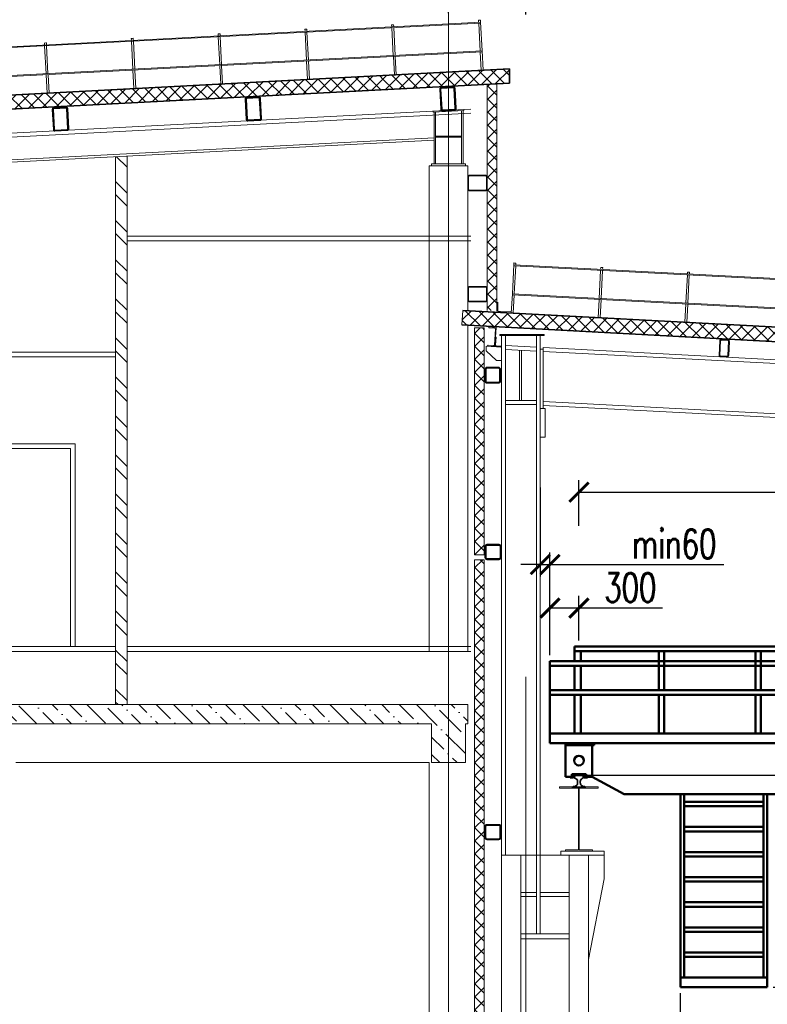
# Model space of a CAD drawing. Header units: millimetres. Extents: x 452087 to 582075, y 10891 to 81641.
# Tile 158 of 256: x 477931 to 485671, y 62533 to 72727. Entities that reach past the tile are written whole.
import ezdxf

# ---------------------------------------------------------------- set-up
doc = ezdxf.new("R2010")
doc.units = ezdxf.units.MM
doc.linetypes.add('ACAD_ISO04W100', pattern=[30, 24, -3, 0, -3])
doc.layers.get('Defpoints').update_dxf_attribs({"color": 8})
for name, color, linetype, lineweight in [('АО_оси', 255, 'ACAD_ISO04W100', 25), ('ГТО-1_Бергштрих', 7, 'Continuous', 25), ('ОЗиМ', 5, 'Continuous', 35), ('ОЗиМ Металл', 1, 'Continuous', 50), ('ОЗиМ Размеры', 2, 'Continuous', 35)]:
    doc.layers.add(name, color=color, linetype=linetype, lineweight=lineweight)
for name, color, linetype in [('АО_Размеры', 7, 'Continuous'), ('ГТО-2_Размеры', 7, 'Continuous'), ('ОГСО_Размеры', 7, 'Continuous'), ('ОЗИМ_Размеры', 7, 'Continuous'), ('ОСК_металл', 2, 'Continuous')]:
    doc.layers.add(name, color=color, linetype=linetype)
doc.layers.add('ГТО-2_Оборудование_018', color=7, linetype='Continuous', lineweight=18, true_color=0x6b6b6b)
doc.styles.add('MOSOBL (isocpeur)', font='isocpeur.ttf')
doc.styles.add('RomanS', font='romans.shx', dxfattribs={"width": 0.7})
doc.dimstyles.new('M200', dxfattribs={"dimscale": 200, "dimtxt": 3, "dimasz": 2, "dimexe": 1.25, "dimexo": 0.625, "dimtad": 3, "dimtoh": 1, "dimdec": 0, "dimtxsty": 'RomanS', "dimblk": 'ARCHTICK', "dimblk1": 'OBLIQUE', "dimblk2": 'ARCHTICK', "dimcen": 3, "dimclrt": 2, "dimaunit": 1, "dimadec": 4, "dimazin": 0, "dimtfac": 1, "dimtdec": 0, "dimtmove": 0, "dimatfit": 3, "dimfxl": 1, "dimtfill": 1, "dimarcsym": 0})
doc.dimstyles.new('MOSOBL 1-100 (мм)', dxfattribs={"dimscale": 100, "dimtxt": 3, "dimasz": 2, "dimexe": 1.25, "dimexo": 0.625, "dimtad": 1, "dimdec": 0, "dimzin": 9, "dimtxsty": 'RomanS', "dimblk": 'ARCHTICK', "dimcen": 2.5, "dimdle": 1.25, "dimclrd": 7, "dimclre": 7, "dimclrt": 2, "dimadec": 0, "dimazin": 0, "dimtfac": 1, "dimtdec": 0, "dimtmove": 1, "dimatfit": 3, "dimfxl": 1, "dimtfill": 1, "dimlwd": 25, "dimlwe": 25, "dimarcsym": 0})
pattern_1 = [(45, (-1270863.01, 829815.68), (-67.351921, 67.351921), []), (135, (-1270863.01, 829815.68), (-67.351921, -67.351921), [])]

# ---------------------------------------------------------------- blocks, each defined once
blk = doc.blocks.new('_ArchTick')
at = {"color": 0, "linetype": 'ByBlock', "const_width": 0.15}
blk.add_lwpolyline([(-0.5, -0.5), (0.5, 0.5)], dxfattribs=at)
blk = doc.blocks.new('*D632')
at = {"layer": 'Defpoints', "color": 0, "transparency": 16777216}
for p in [(483171, 73104), (483171, 73104), (496771, 72067)]:
    blk.add_point(p, dxfattribs=at)
at = {"layer": 'ГТО-2_Размеры', "color": 7, "lineweight": 25, "transparency": 16777216}
for p, q in [((483171, 73167), (483171, 73229)), ((496771, 72130), (496771, 73229)), ((496896, 73104), (483046, 73104))]:
    blk.add_line(p, q, dxfattribs=at)
at = {"layer": 'ГТО-2_Размеры', "color": 7, "lineweight": 25, "transparency": 16777216, "xscale": 200, "yscale": 200, "zscale": 200, "rotation": 180}
blk.add_blockref('_ArchTick', (483171, 73104), dxfattribs=at)
at = {"layer": 'ГТО-2_Размеры', "color": 7, "lineweight": 25, "transparency": 16777216, "xscale": 200, "yscale": 200, "zscale": 200}
blk.add_blockref('_ArchTick', (496771, 73104), dxfattribs=at)
at = {"layer": 'ГТО-2_Размеры', "color": 2, "transparency": 16777216, "insert": (489971, 73317), "char_height": 300, "attachment_point": 5, "style": 'MOSOBL (isocpeur)', "bg_fill": 3, "box_fill_scale": 1.1, "bg_fill_color": 256, "bg_fill_true_color": 13158600, "bg_fill_transparency": 0}
blk.add_mtext('13600', dxfattribs=at)
blk = doc.blocks.new('*D633')
at = {"layer": 'Defpoints', "color": 0, "transparency": 16777216}
for p in [(482371, 73104), (482371, 72731), (483171, 72719)]:
    blk.add_point(p, dxfattribs=at)
at = {"layer": 'ГТО-2_Размеры', "color": 7, "lineweight": 25, "transparency": 16777216}
for p, q in [((482371, 72794), (482371, 73229)), ((483171, 72782), (483171, 73229)), ((483296, 73104), (482246, 73104))]:
    blk.add_line(p, q, dxfattribs=at)
at = {"layer": 'ГТО-2_Размеры', "color": 7, "lineweight": 25, "transparency": 16777216, "xscale": 200, "yscale": 200, "zscale": 200, "rotation": 180}
blk.add_blockref('_ArchTick', (482371, 73104), dxfattribs=at)
at = {"layer": 'ГТО-2_Размеры', "color": 7, "lineweight": 25, "transparency": 16777216, "xscale": 200, "yscale": 200, "zscale": 200}
blk.add_blockref('_ArchTick', (483171, 73104), dxfattribs=at)
at = {"layer": 'ГТО-2_Размеры', "color": 2, "transparency": 16777216, "insert": (482771, 73317), "char_height": 300, "attachment_point": 5, "style": 'MOSOBL (isocpeur)', "bg_fill": 3, "box_fill_scale": 1.1, "bg_fill_color": 256, "bg_fill_true_color": 13158600, "bg_fill_transparency": 0}
blk.add_mtext('800', dxfattribs=at)
blk = doc.blocks.new('*D640')
at = {"layer": 'Defpoints', "color": 0, "transparency": 16777216}
for p in [(496221, 67835), (483721, 67423), (496221, 67423)]:
    blk.add_point(p, dxfattribs=at)
at = {"layer": 'ОЗиМ Размеры', "color": 0, "lineweight": -2, "transparency": 16777216}
for p, q in [((483721, 67486), (483721, 67960)), ((496221, 67486), (496221, 67960)), ((483721, 67835), (496221, 67835))]:
    blk.add_line(p, q, dxfattribs=at)
at = {"layer": 'ОЗиМ Размеры', "color": 0, "lineweight": -2, "transparency": 16777216, "xscale": 200, "yscale": 200, "zscale": 200, "rotation": 180}
blk.add_blockref('_ArchTick', (483721, 67835), dxfattribs=at)
at = {"layer": 'ОЗиМ Размеры', "color": 0, "lineweight": -2, "transparency": 16777216, "xscale": 200, "yscale": 200, "zscale": 200}
blk.add_blockref('_ArchTick', (496221, 67835), dxfattribs=at)
at = {"layer": 'ОЗиМ Размеры', "color": 2, "transparency": 16777216, "insert": (490089, 68048), "char_height": 300, "attachment_point": 5, "style": 'RomanS', "bg_fill": 3, "box_fill_scale": 1.1, "bg_fill_color": 256, "bg_fill_true_color": 13158600, "bg_fill_transparency": 0}
blk.add_mtext('Lк=12500', dxfattribs=at)
blk = doc.blocks.new('_Oblique')
at = {"color": 0, "linetype": 'ByBlock', "lineweight": -2}
blk.add_line((-0.5, -0.5), (0.5, 0.5), dxfattribs=at)
blk = doc.blocks.new('*D642')
at = {"layer": 'Defpoints', "color": 0, "transparency": 16777216}
for p in [(486270, 67640), (489627, 67640), (483719, 64906, 0)]:
    blk.add_point(p, dxfattribs=at)
at = {"layer": 'ОЗиМ Размеры', "color": 0, "lineweight": -2, "transparency": 16777216}
for p, q in [((489565, 67640), (486145, 67640)), ((486270, 64906), (486270, 67640)), ((483782, 64906), (486395, 64906))]:
    blk.add_line(p, q, dxfattribs=at)
at = {"layer": 'ОЗиМ Размеры', "color": 0, "lineweight": -2, "transparency": 16777216, "xscale": 200, "yscale": 200, "zscale": 200}
for p, rotation in [((486270, 67640), 90), ((486270, 64906), 270)]:
    blk.add_blockref('_ArchTick', p, dxfattribs=dict(at, rotation=rotation))
at = {"layer": 'ОЗиМ Размеры', "color": 2, "transparency": 16777216, "insert": (486057, 66797), "char_height": 300, "attachment_point": 5, "rotation": 90, "style": 'RomanS', "bg_fill": 3, "box_fill_scale": 1.1, "bg_fill_color": 256, "bg_fill_true_color": 13158600, "bg_fill_transparency": 0}
blk.add_mtext('2700', dxfattribs=at)
blk = doc.blocks.new('*D643')
at = {"layer": 'Defpoints', "color": 0, "transparency": 16777216}
for p in [(483719, 64906, 0), (486270, 64906), (485671, 62710)]:
    blk.add_point(p, dxfattribs=at)
at = {"layer": 'ОЗиМ Размеры', "color": 0, "lineweight": -2, "transparency": 16777216}
for p, q in [((483782, 64906), (486395, 64906)), ((486270, 62710), (486270, 64906)), ((485733, 62710), (486395, 62710))]:
    blk.add_line(p, q, dxfattribs=at)
at = {"layer": 'ОЗиМ Размеры', "color": 0, "lineweight": -2, "transparency": 16777216, "xscale": 200, "yscale": 200, "zscale": 200}
for p, rotation in [((486270, 64906), 90), ((486270, 62710), 270)]:
    blk.add_blockref('_ArchTick', p, dxfattribs=dict(at, rotation=rotation))
at = {"layer": 'ОЗиМ Размеры', "color": 2, "transparency": 16777216, "insert": (486057, 63808), "char_height": 300, "attachment_point": 5, "rotation": 90, "style": 'RomanS', "bg_fill": 3, "box_fill_scale": 1.1, "bg_fill_color": 256, "bg_fill_true_color": 13158600, "bg_fill_transparency": 0}
blk.add_mtext('2200', dxfattribs=at)
blk = doc.blocks.new('*D646')
at = {"layer": 'Defpoints', "color": 0, "transparency": 16777216}
for p in [(484769, 62710), (483721, 62467), (483721, 61989)]:
    blk.add_point(p, dxfattribs=at)
at = {"layer": 'ОЗиМ Размеры', "color": 0, "lineweight": -2, "transparency": 16777216}
for p, q in [((484769, 62647), (484769, 61864)), ((483721, 62404), (483721, 61864)), ((484769, 61989), (483721, 61989))]:
    blk.add_line(p, q, dxfattribs=at)
at = {"layer": 'ОЗиМ Размеры', "color": 0, "lineweight": -2, "transparency": 16777216, "xscale": 200, "yscale": 200, "zscale": 200, "rotation": 180}
blk.add_blockref('_ArchTick', (483721, 61989), dxfattribs=at)
at = {"layer": 'ОЗиМ Размеры', "color": 0, "lineweight": -2, "transparency": 16777216, "xscale": 200, "yscale": 200, "zscale": 200}
blk.add_blockref('_ArchTick', (484769, 61989), dxfattribs=at)
at = {"layer": 'ОЗиМ Размеры', "color": 2, "transparency": 16777216, "insert": (484245, 62202), "char_height": 300, "attachment_point": 5, "style": 'RomanS', "bg_fill": 3, "box_fill_scale": 1.1, "bg_fill_color": 256, "bg_fill_true_color": 13158600, "bg_fill_transparency": 0}
blk.add_mtext('1050', dxfattribs=at)
blk = doc.blocks.new('*D654')
at = {"layer": 'Defpoints', "color": 0, "transparency": 16777216}
for p in [(483320, 67947), (483320, 67086), (483421, 66086)]:
    blk.add_point(p, dxfattribs=at)
at = {"layer": 'ОЗИМ_Размеры', "color": 0, "lineweight": -2, "transparency": 16777216}
for p, q in [((483320, 67885), (483320, 66961)), ((483421, 66149), (483421, 67211)), ((483320, 67086), (483120, 67086)), ((483320, 67086), (483421, 67086)), ((483421, 67086), (485220, 67086))]:
    blk.add_line(p, q, dxfattribs=at)
at = {"layer": 'ОЗИМ_Размеры', "color": 0, "lineweight": -2, "transparency": 16777216, "xscale": 200, "yscale": 200, "zscale": 200}
blk.add_blockref('_ArchTick', (483320, 67086), dxfattribs=at)
at = {"layer": 'ОЗИМ_Размеры', "color": 0, "lineweight": -2, "transparency": 16777216, "xscale": 200, "yscale": 200, "zscale": 200, "rotation": 180}
blk.add_blockref('_ArchTick', (483421, 67086), dxfattribs=at)
at = {"layer": 'ОЗИМ_Размеры', "color": 2, "transparency": 16777216, "insert": (484708, 67299), "char_height": 300, "attachment_point": 5, "style": 'RomanS', "bg_fill": 3, "box_fill_scale": 1.1, "bg_fill_color": 256, "bg_fill_true_color": 13158600, "bg_fill_transparency": 0}
blk.add_mtext('min60', dxfattribs=at)
blk = doc.blocks.new('*D656')
at = {"layer": 'Defpoints', "color": 0, "transparency": 16777216}
for p in [(483721, 66636), (483721, 66236), (483421, 66086)]:
    blk.add_point(p, dxfattribs=at)
at = {"layer": 'ОЗиМ Размеры', "color": 0, "lineweight": -2, "transparency": 16777216}
for p, q in [((483421, 66149), (483421, 66761)), ((483721, 66299), (483721, 66761)), ((483421, 66636), (483721, 66636)), ((483721, 66636), (484586, 66636))]:
    blk.add_line(p, q, dxfattribs=at)
at = {"layer": 'ОЗиМ Размеры', "color": 0, "lineweight": -2, "transparency": 16777216, "xscale": 200, "yscale": 200, "zscale": 200, "rotation": 180}
blk.add_blockref('_ArchTick', (483421, 66636), dxfattribs=at)
at = {"layer": 'ОЗиМ Размеры', "color": 0, "lineweight": -2, "transparency": 16777216, "xscale": 200, "yscale": 200, "zscale": 200}
blk.add_blockref('_ArchTick', (483721, 66636), dxfattribs=at)
at = {"layer": 'ОЗиМ Размеры', "color": 2, "transparency": 16777216, "insert": (484253, 66848), "char_height": 300, "attachment_point": 5, "style": 'RomanS', "bg_fill": 3, "box_fill_scale": 1.1, "bg_fill_color": 256, "bg_fill_true_color": 13158600, "bg_fill_transparency": 0}
blk.add_mtext('300', dxfattribs=at)
blk = doc.blocks.new('Рельс')
at = {"layer": 'ОЗиМ', "ltscale": 0.1}
for p, q in [((3255901, 5501), (3255903, 5519)), ((3255991, 5501), (3255989, 5519)), ((3255887, 5410), (3255910, 5413)), ((3255932, 5463), (3255932, 5442)), ((3255960, 5463), (3255960, 5442)), ((3256006, 5410), (3255982, 5413)), ((3255881, 5396), (3255881, 5402)), ((3256011, 5396), (3255881, 5396)), ((3256011, 5396), (3256011, 5402))]:
    blk.add_line(p, q, dxfattribs=at)
for centre, radius, start, end in [((3255911, 5519), 7.75, 101.8206, 178.6497), ((3255946, 66313), 60786, 269.96611, 270.03499), ((3255981, 5519), 7.75, 1.3503, 78.1794), ((3255889, 5402), 8.21, 109.6943, 182.7277), ((3255916, 5504), 14.9, 193.7611, 252.6936), ((3255902, 5443), 30.6, 285.9178, 359.6414), ((3255903, 5462), 29.2, 359.4306, 72.9074), ((3255989, 5462), 29.2, 107.0926, 180.5694), ((3255991, 5443), 30.6, 180.3586, 254.0822), ((3255976, 5504), 14.9, 287.3064, 346.2389), ((3256003, 5402), 8.21, 357.2723, 70.3057)]:
    blk.add_arc(centre, radius, start, end, dxfattribs=at)
blk = doc.blocks.new('A$C609A468B')
at = {"linetype": 'Continuous'}
for p, q in [((-900, -2000), (-900, 0)), ((-900, 0), (0, 0)), ((-860, 0), (-860, -1900)), ((-40, 0), (-40, -1900)), ((0, 0), (0, -2000)), ((-40, -80), (-860, -80)), ((-860, -126), (-40, -126)), ((-40, -340), (-860, -340)), ((-860, -386), (-40, -386)), ((-40, -600), (-860, -600)), ((-860, -646), (-40, -646)), ((-40, -860), (-860, -860)), ((-860, -906), (-40, -906)), ((-40, -1120), (-860, -1120)), ((-860, -1166), (-40, -1166)), ((-40, -1380), (-860, -1380)), ((-860, -1426), (-40, -1426)), ((-40, -1640), (-860, -1640)), ((-860, -1686), (-40, -1686)), ((-40, -1686), (-40, -1640)), ((-900, -1900), (0, -1900)), ((0, -2000), (-900, -2000))]:
    blk.add_line(p, q, dxfattribs=at)
blk = doc.blocks.new('ddd')
at = {"layer": 'ОЗиМ Металл', "linetype": 'Continuous'}
for p, q in [((-1518, 33282), (11061, 33282)), ((-1518, 33233), (11061, 33233)), ((9132, 32832), (9132, 33233)), ((9189, 32832), (9189, 33233)), ((10132, 32832), (10132, 33233)), ((10189, 32832), (10189, 33233)), ((10998, 33233), (10998, 33132)), ((11061, 33282), (11061, 33132)), ((1189, 33132), (11316, 33132)), ((11316, 33132), (11316, 32282)), ((1189, 33082), (11316, 33082)), ((10998, 33082), (10998, 32832)), ((11061, 33082), (11061, 32832)), ((-1784, 32832), (11316, 32832)), ((-1784, 32783), (11316, 32783)), ((9132, 32382), (9132, 32783)), ((9189, 32382), (9189, 32783)), ((10132, 32382), (10132, 32783)), ((10189, 32382), (10189, 32783)), ((10998, 32783), (10998, 32382)), ((11061, 32783), (11061, 32382)), ((-1784, 32382), (11316, 32382)), ((11316, 32282), (-1784, 32282)), ((10857, 32262), (10857, 32282)), ((11154, 32262), (10857, 32262)), ((10878, 32262), (10878, 31935)), ((11154, 32282), (11154, 31935)), ((10878, 31935), (10548, 31755)), ((10878, 31935), (10942, 31935)), ((10926, 31935), (10926, 31925)), ((10926, 31925), (10961, 31925)), ((10942, 31935), (10942, 31962)), ((10942, 31962), (11016, 31962)), ((10961, 31925), (10963, 31952)), ((10963, 31962), (10963, 31952)), ((11070, 31952), (10963, 31952)), ((11091, 31962), (11016, 31962)), ((11070, 31962), (11070, 31952)), ((11072, 31925), (11070, 31952)), ((11107, 31925), (11072, 31925)), ((11091, 31935), (11091, 31962)), ((11154, 31935), (11091, 31935)), ((11107, 31935), (11107, 31925)), ((-984, 31755), (10548, 31755))]:
    blk.add_line(p, q, dxfattribs=at)
blk.add_circle((11016, 32102), 50, dxfattribs=at)
at = {"layer": 'ОЗиМ Металл', "xscale": -1}
blk.add_blockref('Рельс', (3266962, 26425), dxfattribs=at)
at = {"layer": 'ОЗиМ Металл', "linetype": 'Continuous'}
blk.add_blockref('A$C609A468B', (9966, 31755), dxfattribs=at)
blk = doc.blocks.new('ОСК_прогоны')
at = {"layer": 'ОСК_металл'}
for points in [[(65, 240), (-65, 240, 0.414214), (-80, 225), (-80, 15, 0.414214), (-65, 0), (65, 0, 0.414214), (80, 15), (80, 225, 0.414214)], [(65, 230), (-65, 230, 0.414214), (-70, 225), (-70, 15, 0.414214), (-65, 10), (65, 10, 0.414214), (70, 15), (70, 225, 0.414214)]]:
    blk.add_lwpolyline(points, format="xyb", close=True, dxfattribs=at)
blk = doc.blocks.new('*U19')
at = {"color": 0, "linetype": 'ByBlock', "lineweight": -2}
for p, q in [((0, 200), (0, 0)), ((0, 200), (76, 200)), ((5.2, 181.5), (5.2, 18.5)), ((14.7, 191), (70.5, 191)), ((76, 200), (76, 196.5)), ((0, 0), (76, 0)), ((14.7, 9), (70.5, 9)), ((76, 0), (76, 3.5))]:
    blk.add_line(p, q, dxfattribs=at)
for centre, radius, start, end in [((14.7, 181.5), 9.5, 90, 180), ((70.5, 196.5), 5.5, 270, 0), ((14.7, 18.5), 9.5, 180, 270), ((70.5, 3.5), 5.5, 0, 90)]:
    blk.add_arc(centre, radius, start, end, dxfattribs=at)
blk = doc.blocks.new('*U20')
at = {"color": 0, "linetype": 'ByBlock', "lineweight": -2}
for p, q in [((-63, 0), (-63, 4)), ((-63, 0), (0, 0)), ((-60, 7), (-17, 7)), ((-7, 17), (-7, 97)), ((0, 100), (-4, 100)), ((0, 0), (0, 100))]:
    blk.add_line(p, q, dxfattribs=at)
for centre, radius, start, end in [((-60, 4), 3.3, 90, 180), ((-17, 17), 10, 270, 0), ((-4, 97), 3.3, 89.045, 179.9778)]:
    blk.add_arc(centre, radius, start, end, dxfattribs=at)
blk = doc.blocks.new('*U48')
at = {"color": 2}
for points in [[(-34, -74), (34, -74, 0.414214), (50, -58), (50, 90, 0.414214), (34, 106), (-34, 106, 0.414214), (-50, 90), (-50, -58, 0.414214)], [(-34, -66), (34, -66, 0.414214), (42, -58), (42, 90, 0.414214), (34, 98), (-34, 98, 0.414214), (-42, 90), (-42, -58, 0.414214)]]:
    blk.add_lwpolyline(points, format="xyb", close=True, dxfattribs=at)
blk = doc.blocks.new('*U49')
at = {"color": 2}
for points in [[(-36, -72), (96, -72, 0.414214), (110, -58), (110, 114, 0.414214), (96, 128), (-36, 128, 0.414214), (-50, 114), (-50, -58, 0.414214)], [(-36, -65), (96, -65, 0.414214), (103, -58), (103, 114, 0.414214), (96, 121), (-36, 121, 0.414214), (-43, 114), (-43, -58, 0.414214)]]:
    blk.add_lwpolyline(points, format="xyb", close=True, dxfattribs=at)
blk = doc.blocks.new('*U50')
at = {"color": 2}
for points in [[(-36, -72), (96, -72, 0.414214), (110, -58), (110, 114, 0.414214), (96, 128), (-36, 128, 0.414214), (-50, 114), (-50, -58, 0.414214)], [(-36, -65), (96, -65, 0.414214), (103, -58), (103, 114, 0.414214), (96, 121), (-36, 121, 0.414214), (-43, 114), (-43, -58, 0.414214)]]:
    blk.add_lwpolyline(points, format="xyb", close=True, dxfattribs=at)
blk = doc.blocks.new('MpMe_Профиль_160x160x8_Спереди(Сечение)_L_1000')
at = {"layer": 'ОСК_металл'}
for points in [[(-80, -60, 0.414214), (-60, -80), (60, -80, 0.414214), (80, -60), (80, 60, 0.414214), (60, 80), (-60, 80, 0.414214), (-80, 60)], [(-72, -60, 0.414214), (-60, -72), (60, -72, 0.414214), (72, -60), (72, 60, 0.414214), (60, 72), (-60, 72, 0.414214), (-72, 60)]]:
    blk.add_lwpolyline(points, format="xyb", close=True, dxfattribs=at)
blk = doc.blocks.new('A$C6F536CBB')
at = {"layer": 'АО_Размеры', "color": 7, "lineweight": 9}
blk.add_lwpolyline([(-200, 0), (200, 0), (200, -14), (3, -14), (3, -654), (140, -654), (140, -666), (-140, -666), (-140, -654), (-3, -654), (-3, -14), (-200, -14), (-200, 0)], dxfattribs=at)
blk = doc.blocks.new('АО 3-3')
at = {"layer": 'ГТО-2_Оборудование_018'}
h = blk.add_hatch(dxfattribs=at)
h.set_pattern_fill('ANSI37', color=256, scale=30)
h.set_pattern_definition([(45, (1875086.88, 52714.8), (-67.351921, 67.351921), []), (135, (1875086.88, 52714.8), (-67.351921, -67.351921), [])])
edge = h.paths.add_edge_path()
edge.add_line((442742, 213972), (442622, 213978))
edge.add_line((442622, 213978), (440965, 214062))
edge.add_arc((440331, 213759), 703, 385.5541, 400.4038)
edge.add_line((440866, 214215), (445106, 213993))
edge.add_line((445106, 213993), (445115, 213845))
edge.add_line((445115, 213845), (444755, 213863))
edge.add_line((444755, 213863), (444755, 213866))
edge.add_line((444755, 213866), (444635, 213872))
edge.add_line((444635, 213872), (442742, 213970))
edge.add_line((442742, 213970), (442742, 213972))
h.paths.add_polyline_path([(453044, 213579), (453044, 213431), (445115, 213845), (445106, 213993)])
edge = h.paths.add_edge_path()
edge.add_line((439594, 214133), (439594, 214281))
edge.add_line((439594, 214281), (440866, 214215))
edge.add_arc((440331, 213759), 703, 385.4722, 400.4038, ccw=False)
edge.add_line((440966, 214061), (440729, 214074))
edge.add_line((440729, 214074), (440729, 214077))
edge.add_line((440729, 214077), (440609, 214083))
edge.add_line((440609, 214083), (439594, 214133))
h = blk.add_hatch(dxfattribs=at)
h.set_pattern_fill('ANSI37', color=256, scale=30)
h.set_pattern_definition(pattern_1)
h.paths.add_polyline_path([(439724, 214126), (439824, 214121), (439824, 211897), (439824, 211884), (439824, 211780), (439724, 211780), (439724, 211897)])
h.paths.add_polyline_path([(439100, 212604), (439100, 213654)])
h = blk.add_hatch(dxfattribs=at)
h.set_pattern_fill('ANSI32', color=256, scale=30)
h.set_pattern_definition([(45, (-1262110.78, 829951.7), (-202.055763, 202.055763), []), (45, (-1261976.07, 829951.7), (-202.055763, 202.055763), [])])
h.paths.add_polyline_path([(443672, 213371), (443552, 213378), (443552, 207700), (443672, 207700)])
h = blk.add_hatch(dxfattribs=at)
h.set_pattern_fill('ANSI37', color=256, scale=30)
h.set_pattern_definition(pattern_1)
edge = h.paths.add_edge_path()
edge.add_line((430240, 211105), (430360, 211111))
edge.add_line((430360, 211111), (432017, 211200))
edge.add_arc((432652, 210898), 703, 499.7443, 514.594, ccw=False)
edge.add_line((432116, 211352), (427876, 211120))
edge.add_line((427876, 211120), (427868, 210971))
edge.add_line((427868, 210971), (428228, 210991))
edge.add_line((428228, 210991), (428228, 210993))
edge.add_line((428228, 210993), (428348, 211000))
edge.add_line((428348, 211000), (430240, 211103))
edge.add_line((430240, 211103), (430240, 211105))
h.paths.add_polyline_path([(424862, 210972), (424870, 210822), (427868, 210971), (427876, 211120)])
edge = h.paths.add_edge_path()
edge.add_line((440085, 211630), (440077, 211779))
edge.add_line((440077, 211779), (432116, 211352))
edge.add_arc((432652, 210898), 703, 499.7443, 514.6759)
edge.add_line((432017, 211199), (432254, 211212))
edge.add_line((432254, 211212), (432253, 211215))
edge.add_line((432253, 211215), (432373, 211222))
edge.add_line((432373, 211222), (440085, 211630))
h = blk.add_hatch(dxfattribs=at)
h.set_pattern_fill('ANSI37', color=256, scale=30)
h.set_pattern_definition(pattern_1)
h.paths.add_polyline_path([(439854, 200800), (439954, 200800), (439954, 199035), (439854, 199035)])
h.paths.add_polyline_path([(439954, 206590), (439854, 206590), (439854, 208400), (439954, 208400)])
h.paths.add_polyline_path([(439855, 204100), (439955, 204100), (439954, 200800), (439854, 200800)])
h.paths.add_polyline_path([(439954, 209250), (439854, 209250), (439854, 211600), (439954, 211600)])
h.paths.add_polyline_path([(439854, 209200), (439954, 209200), (439954, 208400), (439854, 208400)])
h.paths.add_polyline_path([(439854, 206590), (439954, 206590), (439954, 204150), (439854, 204150)])
h = blk.add_hatch(dxfattribs=at)
h.set_pattern_fill('ANSI36', color=256, scale=40)
h.set_pattern_definition([(45, (-1001268.63, 900628.31), (67.351921, 246.957043), [317.5, -63.5, 0, -63.5])])
h.paths.add_polyline_path([(440024, 207700), (452424, 207700), (452424, 207500), (440399, 207500), (440399, 207100), (440049, 207100), (440049, 207500), (440024, 207500)])
for p, q in [((439894, 214786, 0), (439893, 214766, 0)), ((439904, 214786, 0), (439894, 214786, 0)), ((439914, 214785, 0), (439904, 214786, 0)), ((439913, 214765, 0), (439914, 214785, 0)), ((439893, 214766, 0), (439877, 214467, 0)), ((439892, 214756, 0), (452219, 214110, 0)), ((452219, 214120, 0), (439893, 214766, 0)), ((439897, 214465, 0), (439912, 214755, 0)), ((440791, 214709, 0), (440776, 214419, 0)), ((440793, 214739, 0), (440792, 214719, 0)), ((440803, 214738, 0), (440793, 214739, 0)), ((440796, 214418, 0), (440811, 214708, 0)), ((440813, 214738, 0), (440803, 214738, 0)), ((440812, 214718, 0), (440813, 214738, 0)), ((441691, 214692, 0), (441690, 214672, 0)), ((441701, 214691, 0), (441691, 214692, 0)), ((441711, 214691, 0), (441701, 214691, 0)), ((441710, 214671, 0), (441711, 214691, 0)), ((441690, 214662, 0), (441675, 214372, 0)), ((441695, 214371, 0), (441710, 214661, 0)), ((442589, 214615, 0), (442573, 214325, 0)), ((442590, 214645, 0), (442589, 214625, 0)), ((442600, 214644, 0), (442590, 214645, 0)), ((442593, 214324, 0), (442609, 214614, 0)), ((442610, 214644, 0), (442600, 214644, 0)), ((442609, 214624, 0), (442610, 214644, 0)), ((443489, 214598, 0), (443488, 214578, 0)), ((443499, 214597, 0), (443489, 214598, 0)), ((443509, 214597, 0), (443499, 214597, 0)), ((443508, 214577, 0), (443509, 214597, 0)), ((443487, 214568, 0), (443472, 214278, 0)), ((443492, 214277, 0), (443507, 214567, 0)), ((444386, 214521, 0), (444371, 214231, 0)), ((444388, 214551, 0), (444387, 214531, 0)), ((444398, 214550, 0), (444388, 214551, 0)), ((444391, 214230, 0), (444406, 214520, 0)), ((444407, 214530, 0), (444408, 214550, 0)), ((439877, 214467, 0), (439867, 214267, 0)), ((452219, 213820, 0), (439877, 214467, 0)), ((439877, 214457, 0), (452219, 213810, 0)), ((439887, 214266, 0), (439897, 214456, 0)), ((440775, 214409, 0), (440765, 214220, 0)), ((440785, 214219, 0), (440795, 214408, 0)), ((441674, 214362, 0), (441664, 214173, 0)), ((441684, 214172, 0), (441694, 214361, 0)), ((442573, 214315, 0), (442563, 214126, 0)), ((442583, 214124, 0), (442593, 214314, 0)), ((443472, 214268, 0), (443462, 214078, 0)), ((443482, 214077, 0), (443492, 214267, 0)), ((444370, 214221, 0), (444360, 214031, 0)), ((444380, 214030, 0), (444390, 214220, 0)), ((439724, 211772), (439724, 214126)), ((439824, 211780), (439824, 214121)), ((452044, 213235), (439994, 213864)), ((452044, 213194, 0), (439994, 213823, 0)), ((446074, 213271), (440374, 213569)), ((446074, 213246), (440374, 213544)), ((443552, 213378), (443552, 207700)), ((443672, 213371), (443672, 207700)), ((440424, 213279), (440024, 213279)), ((425510, 211516, 0), (439548, 212252, 0)), ((439548, 212242, 0), (425510, 211506, 0)), ((439527, 212271, 0), (439537, 212271, 0)), ((439528, 212251, 0), (439527, 212271, 0)), ((439543, 211951, 0), (439528, 212241, 0)), ((439537, 212271, 0), (439547, 212272, 0)), ((439547, 212272, 0), (439548, 212252, 0)), ((439548, 212252, 0), (439563, 211952, 0)), ((437729, 212177, 0), (437739, 212177, 0)), ((437730, 212157, 0), (437729, 212177, 0)), ((437746, 211857, 0), (437731, 212147, 0)), ((437739, 212177, 0), (437749, 212178, 0)), ((437749, 212178, 0), (437750, 212158, 0)), ((437751, 212148, 0), (437766, 211858, 0)), ((438628, 212224, 0), (438638, 212224, 0)), ((438629, 212204, 0), (438628, 212224, 0)), ((438645, 211904, 0), (438629, 212194, 0)), ((438638, 212224, 0), (438648, 212225, 0)), ((438648, 212225, 0), (438649, 212205, 0)), ((438649, 212195, 0), (438665, 211905, 0)), ((425510, 211216, 0), (439563, 211952, 0)), ((439564, 211942, 0), (425510, 211206, 0)), ((439554, 211751, 0), (439544, 211941, 0)), ((439563, 211952, 0), (439574, 211752, 0)), ((437756, 211657, 0), (437746, 211847, 0)), ((437766, 211848, 0), (437776, 211658, 0)), ((438655, 211704, 0), (438645, 211894, 0)), ((438665, 211895, 0), (438675, 211705, 0)), ((440085, 211630, 0), (440077, 211779, 0)), ((439274, 206140), (439274, 211522, 0)), ((439314, 206140), (439314, 211522, 0)), ((439634, 206140), (439634, 211522)), ((439674, 206140), (439674, 211522, 0)), ((439854, 211600, 0), (439954, 211600, 0)), ((439854, 209250, 0), (439854, 211600, 0)), ((439954, 209250, 0), (439954, 211600, 0)), ((433149, 211078, 0), (439245, 211397)), ((433151, 211038, 0), (439245, 211356, 0)), ((439245, 211379), (439245, 211397)), ((439314, 211400), (439634, 211417, 0)), ((439314, 211359, 0), (439634, 211376, 0)), ((439470, 210848, 0), (439470, 211368, 0)), ((439490, 210848, 0), (439490, 211369, 0)), ((439835, 211412, 0), (439674, 211401, 0)), ((433178, 210520), (439245, 210837)), ((433180, 210480), (439245, 210797)), ((444088, 210400), (445598, 210400)), ((444088, 210400), (444088, 208300)), ((444138, 210350), (445548, 210350)), ((444138, 210350), (444138, 208300)), ((439854, 209250, 0), (439954, 209250, 0)), ((439954, 209200, 0), (439855, 209200, 0)), ((439855, 204150), (439855, 209200, 0)), ((439954, 204150), (439954, 209200, 0)), ((439994, 208300), (443552, 208300)), ((443672, 208300), (446024, 208300)), ((439994, 208250), (443552, 208250)), ((443672, 208250), (446024, 208250)), ((440024, 207500, 6294), (440024, 207700, 6294)), ((440424, 207100), (444704, 207100)), ((440424, 207100), (440424, 203450)), ((438614, 206184), (439060, 206184)), ((438614, 206140), (438614, 206184)), ((438614, 206140), (439674, 206140)), ((438614, 206140), (438614, 205896)), ((438774, 199000), (438774, 206140)), ((438974, 199000), (438974, 206140)), ((439060, 206140), (439060, 206184)), ((439274, 205325), (439274, 206140)), ((439314, 205325), (439314, 206140)), ((439474, 199000), (439474, 206140)), ((439674, 199000), (439674, 206140)), ((438614, 205896), (438774, 205060)), ((439274, 205753), (438974, 205753)), ((439274, 205713), (438974, 205713)), ((439474, 205753), (439314, 205753)), ((439474, 205713), (439314, 205713))]:
    blk.add_line(p, q, dxfattribs=at)
at = {"layer": 'ГТО-2_Оборудование_018', "lineweight": 35}
for p, q in [((453044, 213579, 0), (439594, 214281, 0)), ((439594, 214133), (439594, 214281)), ((453044, 213431, 0), (439594, 214133, 0)), ((424861, 210972, 0), (440077, 211779, 0)), ((424870, 210822, 0), (440085, 211630, 0))]:
    blk.add_line(p, q, dxfattribs=at)
at = {"layer": 'ГТО-2_Оборудование_018'}
for points in [[(440064, 213860), (440384, 213844), (440384, 213833), (440064, 213849), (440064, 213860)], [(440074, 213849), (440074, 213299), (440374, 213299)], [(440089, 213848), (440089, 213299)], [(440359, 213834), (440359, 213299)], [(440374, 213299), (440374, 213833)], [(440089, 213586), (440359, 213586)], [(440359, 213575), (440089, 213575)], [(440024, 211626), (440024, 208250), (440424, 208250), (440424, 213279), (440024, 213279), (440024, 211776)], [(440400, 213299), (440400, 213279), (440050, 213279), (440050, 213299), (440400, 213299)], [(439713, 211867), (439713, 211773), (439573, 211766)], [(439634, 210848), (439314, 210848)], [(439634, 210808), (439314, 210808)], [(439474, 205325), (438974, 205325)], [(439474, 205275), (438974, 205275)]]:
    blk.add_lwpolyline(points, dxfattribs=at)
at = {"layer": 'ГТО-2_Оборудование_018', "flags": 128}
for points in [[(443552, 212550), (439994, 212550)], [(443552, 212500), (439994, 212500)], [(446024, 211350), (443672, 211350)], [(446024, 211300), (443672, 211300)]]:
    blk.add_lwpolyline(points, dxfattribs=at)
at = {"layer": 'ГТО-2_Оборудование_018', "elevation": 0}
blk.add_lwpolyline([(439694, 211532), (439234, 211532), (439234, 211522), (439694, 211522)], close=True, dxfattribs=at)
at = {"layer": 'ГТО-2_Оборудование_018'}
for points in [[(439274, 210767), (439245, 210767), (439245, 211379), (439274, 211379)], [(439274, 210767), (439225, 210767), (439225, 210467), (439274, 210467)]]:
    blk.add_lwpolyline(points, close=True, dxfattribs=at)
for points, elevation in [([(439835, 211412), (439835, 211362), (439728, 211262), (439675, 211262)], 0), ([(446424, 207500), (452049, 207500), (452049, 207100), (452399, 207100), (452399, 207500), (452424, 207500), (452424, 207700), (440024, 207700)], 6294), ([(440024, 207500), (440049, 207500)], 6294), ([(440049, 207500), (440049, 207100), (440399, 207100), (440399, 207500), (446424, 207500)], 6294)]:
    blk.add_lwpolyline(points, dxfattribs=dict(at, elevation=elevation))
at = {"layer": 'ГТО-2_Оборудование_018', "xscale": -0.9999999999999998, "rotation": 357.0104260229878}
for p in [(440224, 213852), (442238, 213747, 0), (444235, 213642)]:
    blk.add_blockref('ОСК_прогоны', p, dxfattribs=at)
at = {"layer": 'ГТО-2_Оборудование_018'}
for name, p, rotation in [('*U50', (439952, 213070), 90), ('*U49', (439952, 211920), 90), ('*U19', (439745, 211406, 0), 3.698400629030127), ('*U48', (437370, 211373, 0), 2.667912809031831), ('*U20', (439745, 211406, 0), 3.698400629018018)]:
    blk.add_blockref(name, p, dxfattribs=dict(at, rotation=rotation))
at = {"layer": 'ГТО-2_Оборудование_018', "xscale": -1}
for name, p in [('MpMe_Профиль_160x160x8_Спереди(Сечение)_L_1000', (439766, 211110, 0)), ('A$C6F536CBB', (438874, 206850))]:
    blk.add_blockref(name, p, dxfattribs=at)
at = {"layer": 'ГТО-2_Оборудование_018'}
for p in [(439763, 209280), (439765, 206380)]:
    blk.add_blockref('MpMe_Профиль_160x160x8_Спереди(Сечение)_L_1000', p, dxfattribs=at)
blk = doc.blocks.new('A$C0CB52663')
at = {"layer": 'ОГСО_Размеры'}
blk.add_blockref('АО 3-3', (-429374, -198100), dxfattribs=at)

msp = doc.modelspace()

# ---------------------------------------------------------------- linework, layer by layer
at = {"layer": 'АО_оси', "lineweight": 20, "ltscale": 0.5}
for p, q in [((482370.6, 73834.7), (482370.6, 58035.9)), ((482370.6, 65922.8), (482370.6, 58709.3)), ((483170.6, 65922.8), (483170.6, 58711.1))]:
    msp.add_line(p, q, dxfattribs=at)

# ---------------------------------------------------------------- dimensions: what is measured, and where the dimension line sits
at = {"layer": 'ГТО-2_Размеры'}
dim = msp.add_linear_dim(base=(483170.6, 73104.3), p1=(496770.6, 72067.2), p2=(483170.6, 73104.3), angle=180, dimstyle='MOSOBL 1-100 (мм)', override={"dimtxsty": 'MOSOBL (isocpeur)'}, dxfattribs=at)
dim.commit()
dim.dimension.update_dxf_attribs({"geometry": '*D632', "text_midpoint": (489970.6, 73316.8)})
at = {"layer": 'ОЗиМ Размеры', "color": 0}
dim = msp.add_linear_dim(base=(496220.7, 67835.2), p1=(483720.8, 67423.1), p2=(496220.7, 67423.1), dimstyle='M200', override={"dimscale": 100, "dimpost": 'Lк=<>'}, dxfattribs=at)
dim.commit()
dim.dimension.update_dxf_attribs({"geometry": '*D640', "text_midpoint": (490088.5, 67835.2), "dimtype": 160})

# ---------------------------------------------------------------- next in the draw order: dimensions: what is measured, and where the dimension line sits
at = {"layer": 'ГТО-2_Размеры'}
dim = msp.add_linear_dim(base=(482370.6, 73104.3), p1=(483170.6, 72719), p2=(482370.6, 72731.3), angle=180, dimstyle='MOSOBL 1-100 (мм)', override={"dimtxsty": 'MOSOBL (isocpeur)'}, dxfattribs=at)
dim.commit()
dim.dimension.update_dxf_attribs({"geometry": '*D633', "text_midpoint": (482770.6, 73316.8)})
at = {"layer": 'ОЗиМ Размеры', "color": 0}
dim = msp.add_linear_dim(base=(486269.8, 67639.7), p1=(483719.4, 64906.1, 0), p2=(489627.5, 67639.7), angle=90, text='2700', dimstyle='M200', override={"dimscale": 100}, dxfattribs=at)
dim.commit()
dim.dimension.update_dxf_attribs({"geometry": '*D642', "text_midpoint": (486269.8, 66797), "dimtype": 160})

# ---------------------------------------------------------------- next in the draw order: dimensions: what is measured, and where the dimension line sits
dim = msp.add_linear_dim(base=(486269.8, 64906.1), p1=(485670.6, 62709.7), p2=(483719.4, 64906.1, 0), angle=90, text='2200', dimstyle='M200', override={"dimscale": 100}, dxfattribs=at)
dim.commit()
dim.dimension.update_dxf_attribs({"geometry": '*D643', "text_midpoint": (486057.3, 63807.9)})
at = {"layer": 'ОЗИМ_Размеры'}
dim = msp.add_linear_dim(base=(483319.9, 67086.4), p1=(483420.6, 66086.1), p2=(483319.9, 67947.3), angle=180, text='min60', dimstyle='M200', override={"dimscale": 100}, dxfattribs=at)
dim.commit()
dim.dimension.update_dxf_attribs({"geometry": '*D654', "text_midpoint": (484707.6, 67086.4), "dimtype": 160})

# ---------------------------------------------------------------- next in the draw order: dimensions: what is measured, and where the dimension line sits
at = {"layer": 'ОЗиМ Размеры', "color": 0}
dim = msp.add_linear_dim(base=(483720.8, 66635.7), p1=(483420.6, 66086.1), p2=(483720.8, 66236.1), dimstyle='M200', override={"dimscale": 100}, dxfattribs=at)
dim.commit()
dim.dimension.update_dxf_attribs({"geometry": '*D656', "text_midpoint": (484253.3, 66848.2)})
dim = msp.add_linear_dim(base=(483720.8, 61989.3), p1=(484769.4, 62709.7), p2=(483720.8, 62467), angle=180, text='1050', dimstyle='M200', override={"dimscale": 100}, dxfattribs=at)
dim.commit()
dim.dimension.update_dxf_attribs({"geometry": '*D646', "text_midpoint": (484245.1, 62201.8)})

# ---------------------------------------------------------------- next in the draw order: block references
at = {"color": 1, "xscale": -1}
msp.add_blockref('A$C0CB52663', (493220.6, 56036.1), dxfattribs=at)
at = {"layer": 'ГТО-1_Бергштрих', "xscale": -1}
msp.add_blockref('ddd', (494736.8, 32954.6), dxfattribs=at)

doc.saveas('drawing.dxf')
